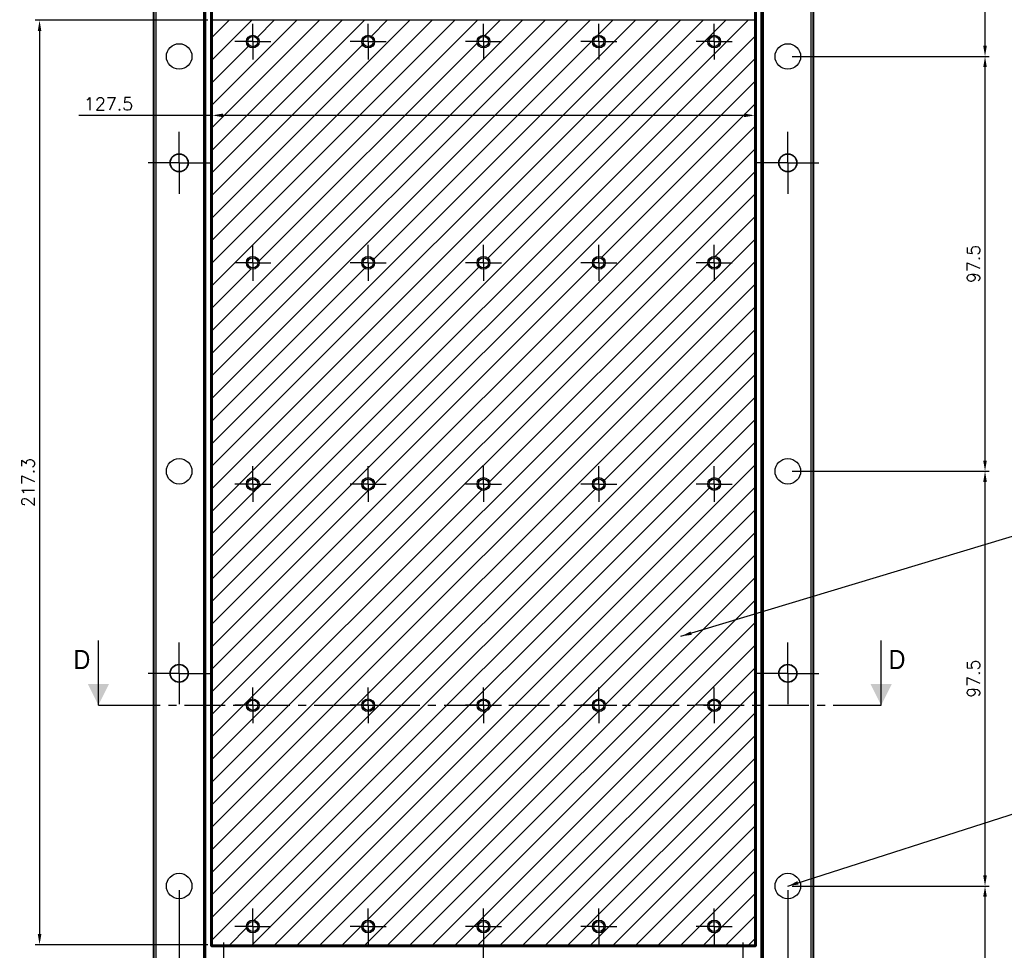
# Model space of a CAD drawing. Extents: x 0 to 840, y 0 to 594.
# Tile 22 of 84: x 411 to 642, y 173 to 392. Entities that reach past the tile are written whole.
import ezdxf

# ---------------------------------------------------------------- set-up
doc = ezdxf.new("R2010")
doc.units = 0
doc.header["$LTSCALE"] = 25.4
doc.header["$MEASUREMENT"] = 0
doc.linetypes.add('CENTER', pattern=[0.6, 0.375, -0.075, 0.075, -0.075])
doc.layers.get('0').update_dxf_attribs({"linetype": 'CONTINUOUS'})
doc.layers.get('Defpoints').update_dxf_attribs({"linetype": 'CONTINUOUS'})
doc.layers.add('P-AX', color=7, linetype='CONTINUOUS')
doc.layers.add('P-CRV', color=7, linetype='CONTINUOUS')
doc.styles.add('ROMANS', font='romans')
doc.dimstyles.new('QUOTE 0.01', dxfattribs={"dimscale": 0, "dimtxt": 3, "dimasz": 2.5, "dimexe": 1, "dimexo": 1, "dimgap": 1.2, "dimtad": 1, "dimdsep": 46, "dimtxsty": 'ROMANS', "dimcen": 3, "dimclrd": 1, "dimclre": 1, "dimclrt": 7, "dimadec": 1, "dimazin": 2, "dimtfac": 0.6, "dimtmove": 0, "dimatfit": 3, "dimfxl": 0, "dimtolj": 1, "dimarcsym": 0})

# ---------------------------------------------------------------- blocks, each defined once
blk = doc.blocks.new('*D19')
at = {"color": 1, "linetype": 'Continuous', "lineweight": -2}
for p, q in [((448.61, 186.91), (448.61, 65.14)), ((591.61, 186.91), (591.61, 65.14)), ((589.11, 66.14), (451.11, 66.14))]:
    blk.add_line(p, q, dxfattribs=at)
at = {"color": 1, "linetype": 'Continuous', "lineweight": 0}
for points in [[(451.11, 66.56), (451.11, 65.72), (448.61, 66.14)], [(589.11, 66.56), (589.11, 65.72), (591.61, 66.14)]]:
    blk.add_solid(points, dxfattribs=at)
at = {"layer": 'Defpoints', "color": 0, "linetype": 'Continuous', "lineweight": 0}
for p in [(448.61, 187.91), (591.61, 187.91), (448.61, 66.14)]:
    blk.add_point(p, dxfattribs=at)
at = {"color": 7, "linetype": 'Continuous', "lineweight": 0, "insert": (520.11, 68.84), "char_height": 3, "attachment_point": 5, "style": 'ROMANS'}
blk.add_mtext('\\A1;143', dxfattribs=at)
blk = doc.blocks.new('*D23')
at = {"color": 1, "linetype": 'Continuous', "lineweight": -2}
for p, q in [((592.61, 187.91), (638.94, 187.91)), ((637.94, 121.91), (637.94, 185.41)), ((576.11, 119.41), (638.94, 119.41))]:
    blk.add_line(p, q, dxfattribs=at)
at = {"color": 1, "linetype": 'Continuous', "lineweight": 0}
for points in [[(637.52, 185.41), (638.36, 185.41), (637.94, 187.91)], [(637.52, 121.91), (638.36, 121.91), (637.94, 119.41)]]:
    blk.add_solid(points, dxfattribs=at)
at = {"layer": 'Defpoints', "color": 0, "linetype": 'Continuous', "lineweight": 0}
for p in [(591.61, 187.91), (637.94, 187.91), (575.11, 119.41)]:
    blk.add_point(p, dxfattribs=at)
at = {"color": 7, "linetype": 'Continuous', "lineweight": 0, "insert": (635.24, 153.66), "char_height": 3, "attachment_point": 5, "rotation": 90, "style": 'ROMANS'}
blk.add_mtext('\\A1;68.5', dxfattribs=at)
blk = doc.blocks.new('*D24')
at = {"color": 1, "linetype": 'Continuous', "lineweight": -2}
for p, q in [((592.61, 285.41), (638.94, 285.41)), ((637.94, 190.41), (637.94, 282.91)), ((593.61, 187.91), (638.94, 187.91))]:
    blk.add_line(p, q, dxfattribs=at)
at = {"color": 1, "linetype": 'Continuous', "lineweight": 0}
for points in [[(637.52, 282.91), (638.36, 282.91), (637.94, 285.41)], [(637.52, 190.41), (638.36, 190.41), (637.94, 187.91)]]:
    blk.add_solid(points, dxfattribs=at)
at = {"layer": 'Defpoints', "color": 0, "linetype": 'Continuous', "lineweight": 0}
for p in [(591.61, 285.41), (637.94, 285.41), (592.61, 187.91)]:
    blk.add_point(p, dxfattribs=at)
at = {"color": 7, "linetype": 'Continuous', "lineweight": 0, "insert": (635.24, 236.66), "char_height": 3, "attachment_point": 5, "rotation": 90, "style": 'ROMANS'}
blk.add_mtext('\\A1;97.5', dxfattribs=at)
blk = doc.blocks.new('*D25')
at = {"color": 1, "linetype": 'Continuous', "lineweight": -2}
for p, q in [((592.61, 382.91), (638.94, 382.91)), ((637.94, 287.91), (637.94, 380.41)), ((593.61, 285.41), (638.94, 285.41))]:
    blk.add_line(p, q, dxfattribs=at)
at = {"color": 1, "linetype": 'Continuous', "lineweight": 0}
for points in [[(637.52, 380.41), (638.36, 380.41), (637.94, 382.91)], [(637.52, 287.91), (638.36, 287.91), (637.94, 285.41)]]:
    blk.add_solid(points, dxfattribs=at)
at = {"layer": 'Defpoints', "color": 0, "linetype": 'Continuous', "lineweight": 0}
for p in [(591.61, 382.91), (637.94, 382.91), (592.61, 285.41)]:
    blk.add_point(p, dxfattribs=at)
at = {"color": 7, "linetype": 'Continuous', "lineweight": 0, "insert": (635.24, 334.16), "char_height": 3, "attachment_point": 5, "rotation": 90, "style": 'ROMANS'}
blk.add_mtext('\\A1;97.5', dxfattribs=at)
blk = doc.blocks.new('*D26')
at = {"color": 1, "linetype": 'Continuous', "lineweight": -2}
for p, q in [((576.11, 476.41), (638.94, 476.41)), ((637.94, 385.41), (637.94, 473.91)), ((593.61, 382.91), (638.94, 382.91))]:
    blk.add_line(p, q, dxfattribs=at)
at = {"color": 1, "linetype": 'Continuous', "lineweight": 0}
for points in [[(637.52, 473.91), (638.36, 473.91), (637.94, 476.41)], [(637.52, 385.41), (638.36, 385.41), (637.94, 382.91)]]:
    blk.add_solid(points, dxfattribs=at)
at = {"layer": 'Defpoints', "color": 0, "linetype": 'Continuous', "lineweight": 0}
for p in [(575.11, 476.41), (637.94, 476.41), (592.61, 382.91)]:
    blk.add_point(p, dxfattribs=at)
at = {"color": 7, "linetype": 'Continuous', "lineweight": 0, "insert": (635.24, 429.66), "char_height": 3, "attachment_point": 5, "rotation": 90, "style": 'ROMANS'}
blk.add_mtext('\\A1;93.5', dxfattribs=at)
blk = doc.blocks.new('*D33')
at = {"color": 1, "linetype": 'Continuous', "lineweight": -2}
for p, q in [((455.37, 391.41), (414.81, 391.41)), ((415.81, 388.91), (415.81, 176.61)), ((455.37, 174.11), (414.81, 174.11))]:
    blk.add_line(p, q, dxfattribs=at)
at = {"color": 1, "linetype": 'Continuous', "lineweight": 0}
for points in [[(415.39, 388.91), (416.23, 388.91), (415.81, 391.41)], [(415.39, 176.61), (416.23, 176.61), (415.81, 174.11)]]:
    blk.add_solid(points, dxfattribs=at)
at = {"layer": 'Defpoints', "color": 0, "linetype": 'Continuous', "lineweight": 0}
for p in [(456.37, 391.41), (415.81, 174.11), (456.37, 174.11)]:
    blk.add_point(p, dxfattribs=at)
at = {"color": 7, "linetype": 'Continuous', "lineweight": 0, "insert": (413.11, 282.76), "char_height": 3, "attachment_point": 5, "rotation": 90, "style": 'ROMANS'}
blk.add_mtext('\\A1;217.3', dxfattribs=at)
blk = doc.blocks.new('*D34')
at = {"color": 1, "linetype": 'Continuous', "lineweight": -2}
for p, q in [((456.37, 390.41), (456.37, 368.06)), ((583.85, 390.41), (583.85, 368.06)), ((456.37, 369.06), (425.03, 369.06)), ((581.35, 369.06), (458.87, 369.06))]:
    blk.add_line(p, q, dxfattribs=at)
at = {"color": 1, "linetype": 'Continuous', "lineweight": 0}
for points in [[(458.87, 369.48), (458.87, 368.65), (456.37, 369.06)], [(581.35, 369.48), (581.35, 368.65), (583.85, 369.06)]]:
    blk.add_solid(points, dxfattribs=at)
at = {"layer": 'Defpoints', "color": 0, "linetype": 'Continuous', "lineweight": 0}
for p in [(456.37, 391.41), (583.85, 391.41), (583.85, 369.06)]:
    blk.add_point(p, dxfattribs=at)
at = {"color": 7, "linetype": 'Continuous', "lineweight": 0, "insert": (432.02, 371.76), "char_height": 3, "attachment_point": 5, "style": 'ROMANS'}
blk.add_mtext('\\A1;127.5', dxfattribs=at)
blk = doc.blocks.new('area protetta')
at = {"linetype": 'Continuous', "lineweight": 0}
h = blk.add_hatch(dxfattribs=at)
h.set_pattern_fill('ANSI31', color=4, scale=30, style=0)
h.paths.add_polyline_path([(1227.28, 405), (1099.8, 405), (1099.8, 187.7), (1227.28, 187.7)])
h.paths.add_polyline_path([(1165.04, 296, -1), (1162.04, 296, -1)], flags=16)
h.paths.add_polyline_path([(1192.14, 296, -1), (1189.14, 296, -1)], flags=16)
h.paths.add_polyline_path([(1137.94, 296, -1), (1134.94, 296, -1)], flags=16)
h.paths.add_polyline_path([(1162.04, 348, -1), (1165.04, 348, -1)], flags=16)
h.paths.add_polyline_path([(1189.14, 348, -1), (1192.14, 348, -1)], flags=16)
h.paths.add_polyline_path([(1134.94, 348, -1), (1137.94, 348, -1)], flags=16)
h.paths.add_polyline_path([(1219.24, 296, -1), (1216.24, 296, -1)], flags=16)
h.paths.add_polyline_path([(1107.84, 296, -1), (1110.84, 296, -1)], flags=16)
h.paths.add_polyline_path([(1216.24, 348, -1), (1219.24, 348, -1)], flags=16)
h.paths.add_polyline_path([(1165.04, 244, -1), (1162.04, 244, -1)], flags=16)
h.paths.add_polyline_path([(1107.84, 348, -1), (1110.84, 348, -1)], flags=16)
h.paths.add_polyline_path([(1192.14, 244, -1), (1189.14, 244, -1)], flags=16)
h.paths.add_polyline_path([(1137.94, 244, -1), (1134.94, 244, -1)], flags=16)
h.paths.add_polyline_path([(1219.24, 244, -1), (1216.24, 244, -1)], flags=16)
h.paths.add_polyline_path([(1110.84, 244, -1), (1107.84, 244, -1)], flags=16)
h.paths.add_polyline_path([(1162.04, 400, -1), (1165.04, 400, -1)], flags=16)
h.paths.add_polyline_path([(1189.14, 400, -1), (1192.14, 400, -1)], flags=16)
h.paths.add_polyline_path([(1134.94, 400, -1), (1137.94, 400, -1)], flags=16)
h.paths.add_polyline_path([(1216.24, 400, -1), (1219.24, 400, -1)], flags=16)
h.paths.add_polyline_path([(1107.84, 400, -1), (1110.84, 400, -1)], flags=16)
h.paths.add_polyline_path([(1165.04, 192, -1), (1162.04, 192, -1)], flags=16)
h.paths.add_polyline_path([(1192.14, 192, -1), (1189.14, 192, -1)], flags=16)
h.paths.add_polyline_path([(1137.94, 192, -1), (1134.94, 192, -1)], flags=16)
h.paths.add_polyline_path([(1219.24, 192, -1), (1216.24, 192, -1)], flags=16)
h.paths.add_polyline_path([(1110.84, 192, -1), (1107.84, 192, -1)], flags=16)
at = {"color": 9, "linetype": 'Continuous'}
blk.add_line((1227.28, 187.7), (1227.28, 405), dxfattribs=at)
at = {"color": 7, "linetype": 'Continuous'}
for centre in [(1109.34, 400), (1136.44, 400), (1163.54, 400), (1190.64, 400), (1217.74, 400), (1109.34, 348), (1136.44, 348), (1163.54, 348), (1190.64, 348), (1217.74, 348), (1109.34, 296), (1136.44, 296), (1163.54, 296), (1190.64, 296), (1217.74, 296), (1109.34, 244), (1136.44, 244), (1163.54, 244), (1190.64, 244), (1217.74, 244), (1109.34, 192), (1136.44, 192), (1163.54, 192), (1190.64, 192), (1217.74, 192)]:
    blk.add_circle(centre, 1.5, dxfattribs=at)
at = {"layer": 'P-CRV', "color": 40, "linetype": 'Continuous'}
for p, q in [((1099.8, 405), (1099.8, 187.7)), ((1227.28, 405), (1099.8, 405)), ((1227.28, 187.7), (1227.28, 405)), ((1099.8, 187.7), (1227.28, 187.7))]:
    blk.add_line(p, q, dxfattribs=at)

msp = doc.modelspace()

# ---------------------------------------------------------------- linework, layer by layer
at = {"color": 7, "linetype": 'Continuous'}
for p, q in [((442.609, 116.905), (442.609, 478.906)), ((597.609, 478.906), (597.609, 116.905)), ((429.638, 230.405), (429.638, 245.652)), ((613.533, 230.405), (613.533, 245.652)), ((456.351, 173.905), (583.868, 173.905))]:
    msp.add_line(p, q, dxfattribs=at)
at = {"color": 9, "linetype": 'Continuous'}
for p, q in [((442.639, 478.876), (442.639, 116.935)), ((443.139, 478.876), (443.139, 116.935)), ((597.08, 116.935), (597.08, 478.876)), ((597.58, 116.935), (597.58, 478.876)), ((454.425, 125.121), (454.425, 470.69)), ((454.625, 125.121), (454.625, 470.69)), ((454.644, 125.14), (454.644, 470.67)), ((454.844, 124.94), (454.844, 470.87)), ((585.375, 124.94), (585.375, 470.87)), ((585.575, 470.67), (585.575, 125.14)), ((585.594, 470.69), (585.594, 125.121)), ((585.794, 470.69), (585.794, 125.121)), ((455.951, 467.364), (455.951, 174.105)), ((456.151, 467.364), (456.151, 174.105)), ((456.171, 467.344), (456.171, 174.105)), ((456.371, 467.344), (456.371, 173.905)), ((583.848, 173.905), (583.848, 467.344)), ((584.048, 174.105), (584.048, 467.344)), ((584.068, 174.105), (584.068, 467.364)), ((584.268, 174.105), (584.268, 467.364)), ((455.951, 174.105), (456.151, 174.105)), ((456.151, 174.105), (584.268, 174.105)), ((456.351, 173.705), (456.351, 173.905)), ((456.351, 173.705), (583.868, 173.705)), ((583.868, 173.705), (583.868, 173.905))]:
    msp.add_line(p, q, dxfattribs=at)
at = {"color": 7, "linetype": 'CENTER'}
for p, q in [((429.638, 230.405), (434.638, 230.405)), ((608.533, 230.405), (613.533, 230.405))]:
    msp.add_line(p, q, dxfattribs=at)
at = {"color": 9, "linetype": 'CENTER'}
msp.add_line((434.638, 230.405), (608.533, 230.405), dxfattribs=at)
at = {"color": 7, "linetype": 'Continuous'}
for centre, radius in [((465.909, 386.405), 1.5), ((465.909, 386.405), 1.2), ((493.009, 386.405), 1.5), ((493.009, 386.405), 1.2), ((520.109, 386.405), 1.5), ((520.109, 386.405), 1.2), ((547.209, 386.405), 1.5), ((547.209, 386.405), 1.2), ((574.309, 386.405), 1.5), ((574.309, 386.405), 1.2), ((448.609, 357.905), 2.15), ((448.609, 357.905), 2.054), ((591.609, 357.905), 2.15), ((591.609, 357.905), 2.054), ((465.909, 334.405), 1.5), ((465.909, 334.405), 1.2), ((493.009, 334.405), 1.5), ((493.009, 334.405), 1.2), ((520.109, 334.405), 1.5), ((520.109, 334.405), 1.2), ((547.209, 334.405), 1.5), ((547.209, 334.405), 1.2), ((574.309, 334.405), 1.5), ((574.309, 334.405), 1.2), ((465.909, 282.405), 1.5), ((465.909, 282.405), 1.2), ((493.009, 282.405), 1.5), ((493.009, 282.405), 1.2), ((520.109, 282.405), 1.5), ((520.109, 282.405), 1.2), ((547.209, 282.405), 1.5), ((547.209, 282.405), 1.2), ((574.309, 282.405), 1.5), ((574.309, 282.405), 1.2), ((448.609, 237.905), 2.15), ((448.609, 237.905), 2.054), ((591.609, 237.905), 2.15), ((591.609, 237.905), 2.054), ((465.909, 230.405), 1.5), ((465.909, 230.405), 1.2), ((493.009, 230.405), 1.5), ((493.009, 230.405), 1.2), ((520.109, 230.405), 1.5), ((520.109, 230.405), 1.2), ((547.209, 230.405), 1.5), ((547.209, 230.405), 1.2), ((574.309, 230.405), 1.5), ((574.309, 230.405), 1.2), ((465.909, 178.405), 1.5), ((465.909, 178.405), 1.2), ((493.009, 178.405), 1.5), ((493.009, 178.405), 1.2), ((520.109, 178.405), 1.5), ((520.109, 178.405), 1.2), ((547.209, 178.405), 1.5), ((547.209, 178.405), 1.2), ((574.309, 178.405), 1.5), ((574.309, 178.405), 1.2)]:
    msp.add_circle(centre, radius, dxfattribs=at)
at = {"color": 9, "linetype": 'Continuous'}
for points, start_tangent, end_tangent in [([(455.951, 174.105), (455.953, 174.066), (455.959, 174.027), (455.969, 173.989), (455.982, 173.952), (455.999, 173.917), (456.019, 173.883), (456.042, 173.852), (456.068, 173.823), (456.098, 173.796), (456.129, 173.773), (456.163, 173.753), (456.198, 173.736), (456.235, 173.723), (456.273, 173.713), (456.312, 173.707), (456.351, 173.705)], (-0.0000111, -1), (1, -0.0000028)), ([(456.347, 173.907), (456.323, 173.911), (456.3, 173.918), (456.278, 173.928), (456.257, 173.941), (456.238, 173.956), (456.221, 173.973), (456.206, 173.992), (456.194, 174.012), (456.184, 174.034), (456.176, 174.057), (456.172, 174.081), (456.171, 174.105)], (-0.9927196, 0.1204482), (0, 1)), ([(456.371, 173.905), (456.347, 173.907)], (-1, 0), (-0.9927196, 0.1204482)), ([(583.856, 173.905), (583.848, 173.905)], (-0.9991877, -0.0402975), (-1, 0)), ([(584.048, 174.105), (584.047, 174.081), (584.043, 174.057), (584.035, 174.034), (584.025, 174.012), (584.013, 173.992), (583.998, 173.973), (583.981, 173.956), (583.962, 173.941), (583.941, 173.928), (583.919, 173.918), (583.896, 173.911), (583.872, 173.907), (583.856, 173.905)], (0, -1), (-0.9991877, -0.0402975)), ([(583.868, 173.705), (583.907, 173.707), (583.946, 173.713), (583.984, 173.723), (584.021, 173.736), (584.056, 173.753), (584.09, 173.773), (584.121, 173.796), (584.151, 173.823), (584.177, 173.852), (584.2, 173.883), (584.22, 173.917), (584.237, 173.952), (584.25, 173.989), (584.26, 174.027), (584.266, 174.066), (584.268, 174.105)], (1, 0.0000028), (-0.000011, 1))]:
    msp.add_spline(points, degree=3, dxfattribs=dict(at, start_tangent=start_tangent, end_tangent=end_tangent))
at = {"color": 7, "linetype": 'Continuous'}
for points, start_tangent, end_tangent in [([(456.151, 174.105), (456.152, 174.086), (456.155, 174.066), (456.16, 174.047), (456.167, 174.029), (456.175, 174.011), (456.185, 173.994), (456.197, 173.978), (456.21, 173.964), (456.224, 173.951), (456.24, 173.939), (456.257, 173.929), (456.275, 173.921), (456.293, 173.914), (456.312, 173.909), (456.332, 173.906), (456.351, 173.905)], (-0.0000035, -1), (1, -0.0000028)), ([(583.868, 173.905), (583.887, 173.906), (583.907, 173.909), (583.926, 173.914), (583.944, 173.921), (583.962, 173.929), (583.979, 173.939), (583.995, 173.951), (584.009, 173.964), (584.022, 173.978), (584.034, 173.994), (584.044, 174.011), (584.052, 174.029), (584.059, 174.047), (584.064, 174.066), (584.067, 174.086), (584.068, 174.105)], (1, 0.0000028), (-0.0000035, 1))]:
    msp.add_spline(points, degree=3, dxfattribs=dict(at, start_tangent=start_tangent, end_tangent=end_tangent))
for points in [[(427.138, 235.405), (429.638, 230.405), (432.138, 235.405)], [(611.033, 235.405), (613.533, 230.405), (616.033, 235.405)]]:
    msp.add_solid(points, dxfattribs=at)
at = {"layer": 'P-AX', "color": 2, "linetype": 'CENTER'}
for p, q in [((465.909, 386.405), (465.909, 390.605)), ((493.009, 386.405), (493.009, 390.605)), ((520.109, 386.405), (520.109, 390.605)), ((547.209, 386.405), (547.209, 390.605)), ((574.309, 386.405), (574.309, 390.605)), ((465.909, 386.405), (461.709, 386.405)), ((465.909, 386.405), (470.109, 386.405)), ((465.909, 386.405), (465.909, 382.205)), ((493.009, 386.405), (488.809, 386.405)), ((493.009, 386.405), (497.209, 386.405)), ((493.009, 386.405), (493.009, 382.205)), ((520.109, 386.405), (515.909, 386.405)), ((520.109, 386.405), (524.309, 386.405)), ((520.109, 386.405), (520.109, 382.205)), ((547.209, 386.405), (543.009, 386.405)), ((547.209, 386.405), (551.409, 386.405)), ((547.209, 386.405), (547.209, 382.205)), ((574.309, 386.405), (570.109, 386.405)), ((574.309, 386.405), (578.509, 386.405)), ((574.309, 386.405), (574.309, 382.205)), ((448.609, 363.055), (448.609, 365.155)), ((591.609, 363.055), (591.609, 365.155)), ((448.609, 357.905), (448.609, 363.055)), ((591.609, 357.905), (591.609, 363.055)), ((443.459, 357.905), (441.359, 357.905)), ((448.609, 357.905), (443.459, 357.905)), ((448.609, 357.905), (453.759, 357.905)), ((448.609, 357.905), (448.609, 352.755)), ((453.759, 357.905), (455.859, 357.905)), ((586.459, 357.905), (584.359, 357.905)), ((591.609, 357.905), (586.459, 357.905)), ((591.609, 357.905), (591.609, 352.755)), ((591.609, 357.905), (596.759, 357.905)), ((596.759, 357.905), (598.859, 357.905)), ((448.609, 352.755), (448.609, 350.655)), ((591.609, 352.755), (591.609, 350.655)), ((465.909, 334.405), (465.909, 338.605)), ((493.009, 334.405), (493.009, 338.605)), ((520.109, 334.405), (520.109, 338.605)), ((547.209, 334.405), (547.209, 338.605)), ((574.309, 334.405), (574.309, 338.605)), ((465.909, 334.405), (461.709, 334.405)), ((465.909, 334.405), (470.109, 334.405)), ((465.909, 334.405), (465.909, 330.205)), ((493.009, 334.405), (488.809, 334.405)), ((493.009, 334.405), (497.209, 334.405)), ((493.009, 334.405), (493.009, 330.205)), ((520.109, 334.405), (515.909, 334.405)), ((520.109, 334.405), (524.309, 334.405)), ((520.109, 334.405), (520.109, 330.205)), ((547.209, 334.405), (543.009, 334.405)), ((547.209, 334.405), (551.409, 334.405)), ((547.209, 334.405), (547.209, 330.205)), ((574.309, 334.405), (570.109, 334.405)), ((574.309, 334.405), (578.509, 334.405)), ((574.309, 334.405), (574.309, 330.205)), ((465.909, 282.405), (465.909, 286.605)), ((493.009, 282.405), (493.009, 286.605)), ((520.109, 282.405), (520.109, 286.605)), ((547.209, 282.405), (547.209, 286.605)), ((574.309, 282.405), (574.309, 286.605)), ((465.909, 282.405), (461.709, 282.405)), ((465.909, 282.405), (470.109, 282.405)), ((465.909, 282.405), (465.909, 278.205)), ((493.009, 282.405), (488.809, 282.405)), ((493.009, 282.405), (497.209, 282.405)), ((493.009, 282.405), (493.009, 278.205)), ((520.109, 282.405), (515.909, 282.405)), ((520.109, 282.405), (520.109, 278.205)), ((520.109, 282.405), (524.309, 282.405)), ((547.209, 282.405), (543.009, 282.405)), ((547.209, 282.405), (547.209, 278.205)), ((547.209, 282.405), (551.409, 282.405)), ((574.309, 282.405), (570.109, 282.405)), ((574.309, 282.405), (578.509, 282.405)), ((574.309, 282.405), (574.309, 278.205)), ((448.609, 243.055), (448.609, 245.155)), ((448.609, 237.905), (448.609, 243.055)), ((591.609, 243.055), (591.609, 245.155)), ((591.609, 237.905), (591.609, 243.055)), ((443.459, 237.905), (441.359, 237.905)), ((448.609, 237.905), (443.459, 237.905)), ((448.609, 237.905), (453.759, 237.905)), ((448.609, 237.905), (448.609, 232.755)), ((453.759, 237.905), (455.859, 237.905)), ((586.459, 237.905), (584.359, 237.905)), ((591.609, 237.905), (586.459, 237.905)), ((591.609, 237.905), (591.609, 232.755)), ((591.609, 237.905), (596.759, 237.905)), ((596.759, 237.905), (598.859, 237.905)), ((465.909, 230.405), (465.909, 234.605)), ((493.009, 230.405), (493.009, 234.605)), ((520.109, 230.405), (520.109, 234.605)), ((547.209, 230.405), (547.209, 234.605)), ((574.309, 230.405), (574.309, 234.605)), ((448.609, 232.755), (448.609, 230.655)), ((591.609, 232.755), (591.609, 230.655)), ((465.909, 230.405), (461.709, 230.405)), ((465.909, 230.405), (470.109, 230.405)), ((465.909, 230.405), (465.909, 226.205)), ((493.009, 230.405), (488.809, 230.405)), ((493.009, 230.405), (497.209, 230.405)), ((493.009, 230.405), (493.009, 226.205)), ((520.109, 230.405), (515.909, 230.405)), ((520.109, 230.405), (520.109, 226.205)), ((520.109, 230.405), (524.309, 230.405)), ((547.209, 230.405), (543.009, 230.405)), ((547.209, 230.405), (547.209, 226.205)), ((547.209, 230.405), (551.409, 230.405)), ((574.309, 230.405), (570.109, 230.405)), ((574.309, 230.405), (578.509, 230.405)), ((574.309, 230.405), (574.309, 226.205)), ((465.909, 178.405), (465.909, 182.605)), ((493.009, 178.405), (493.009, 182.605)), ((520.109, 178.405), (520.109, 182.605)), ((547.209, 178.405), (547.209, 182.605)), ((574.309, 178.405), (574.309, 182.605)), ((465.909, 178.405), (461.709, 178.405)), ((465.909, 178.405), (470.109, 178.405)), ((465.909, 178.405), (465.909, 174.205)), ((493.009, 178.405), (488.809, 178.405)), ((493.009, 178.405), (497.209, 178.405)), ((493.009, 178.405), (493.009, 174.205)), ((520.109, 178.405), (515.909, 178.405)), ((520.109, 178.405), (520.109, 174.205)), ((520.109, 178.405), (524.309, 178.405)), ((547.209, 178.405), (543.009, 178.405)), ((547.209, 178.405), (547.209, 174.205)), ((547.209, 178.405), (551.409, 178.405)), ((574.309, 178.405), (570.109, 178.405)), ((574.309, 178.405), (578.509, 178.405)), ((574.309, 178.405), (574.309, 174.205)), ((459.109, 170.405), (459.109, 174.605)), ((520.109, 170.405), (520.109, 174.205)), ((581.109, 170.405), (581.109, 174.605))]:
    msp.add_line(p, q, dxfattribs=at)
at = {"layer": 'P-CRV', "color": 40, "linetype": 'Continuous'}
for p, q in [((456.371, 391.405), (456.371, 174.105)), ((583.848, 391.405), (456.371, 391.405)), ((583.848, 174.105), (583.848, 391.405)), ((456.371, 174.105), (583.848, 174.105))]:
    msp.add_line(p, q, dxfattribs=at)
for centre in [(448.609, 382.905), (591.609, 382.905), (448.609, 285.405), (591.609, 285.405), (448.609, 187.905), (591.609, 187.905)]:
    msp.add_circle(centre, 3, dxfattribs=at)

# ---------------------------------------------------------------- block references
at = {"linetype": 'Continuous', "lineweight": 0}
msp.add_blockref('area protetta', (-643.427, -13.593), dxfattribs=at)

# ---------------------------------------------------------------- texts
at = {"color": 7, "linetype": 'Continuous', "width": 0.904762}
for p in [(423.799, 238.902), (615.301, 238.902)]:
    msp.add_text('D', height=4.5, dxfattribs=at).set_placement(p)

# ---------------------------------------------------------------- dimensions: what is measured, and where the dimension line sits
at = {"linetype": 'Continuous', "lineweight": 0}
for base, p1, p2, picture, middle in [((637.94, 476.405), (592.609, 382.905), (575.109, 476.405), '*D26', (635.24, 429.655)), ((415.811, 174.105), (456.371, 391.405), (456.371, 174.105), '*D33', (413.111, 282.755)), ((637.94, 382.905), (592.609, 285.405), (591.609, 382.905), '*D25', (635.24, 334.155)), ((637.94, 285.405), (592.609, 187.905), (591.609, 285.405), '*D24', (635.24, 236.655)), ((637.94, 187.905), (575.109, 119.405), (591.609, 187.905), '*D23', (635.24, 153.655))]:
    dim = msp.add_linear_dim(base=base, p1=p1, p2=p2, angle=90, dimstyle='QUOTE 0.01', override={"dimscale": 1}, dxfattribs=at)
    dim.commit()
    dim.dimension.update_dxf_attribs({"geometry": picture, "text_midpoint": middle})
dim = msp.add_linear_dim(base=(583.848, 369.064), p1=(456.371, 391.405), p2=(583.848, 391.405), dimstyle='QUOTE 0.01', override={"dimscale": 1, "dimdec": 1}, dxfattribs=at)
dim.commit()
dim.dimension.update_dxf_attribs({"geometry": '*D34', "text_midpoint": (432.017, 369.064), "dimtype": 160})
dim = msp.add_linear_dim(base=(448.609, 66.139), p1=(591.609, 187.905), p2=(448.609, 187.905), dimstyle='QUOTE 0.01', override={"dimscale": 1}, dxfattribs=at)
dim.commit()
dim.dimension.update_dxf_attribs({"geometry": '*D19', "text_midpoint": (520.109, 68.839)})

# ---------------------------------------------------------------- leaders
at = {"linetype": 'Continuous', "lineweight": 0, "annotation_type": 0, "has_hookline": 1, "hookline_direction": 0}
for points, text_width in [([(566.498, 246.626), (680.689, 281.164), (683.189, 281.164)], 93.143), ([(591.609, 187.905), (683.439, 217.355), (685.939, 217.355)], 60.143)]:
    msp.add_leader(points, dimstyle='QUOTE 0.01', override={"dimscale": 1, "dimtad": 0}, dxfattribs=dict(at, text_width=text_width))

doc.saveas('drawing.dxf')
